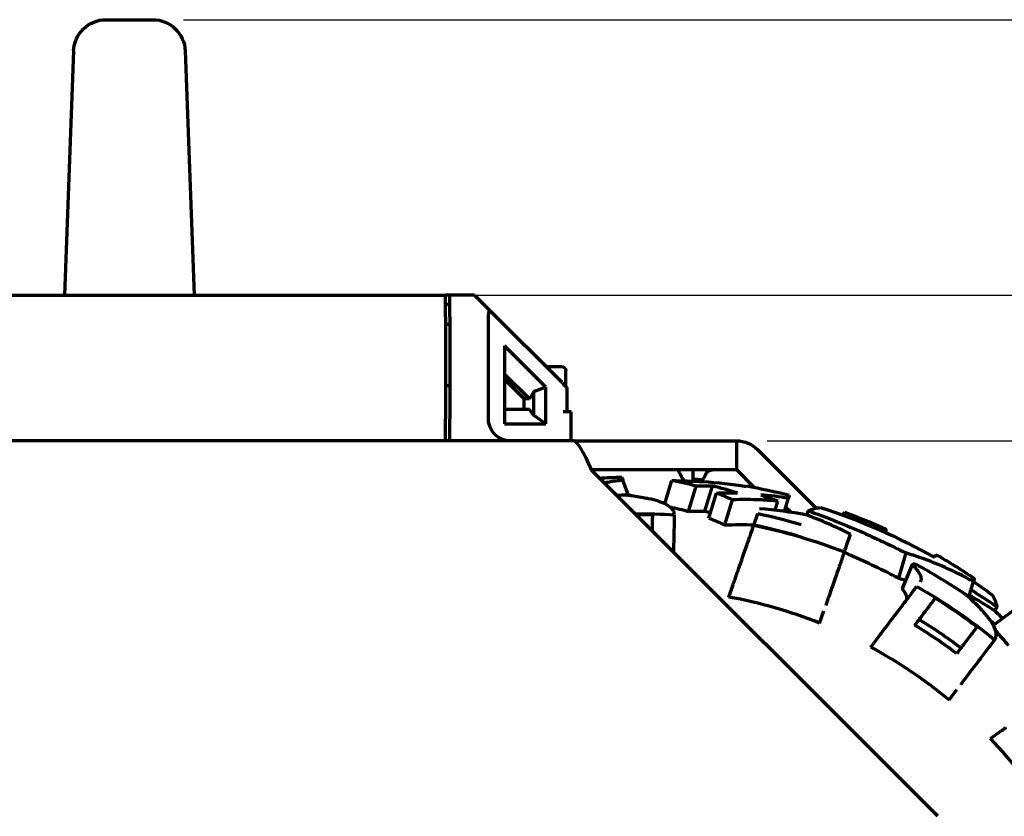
# Model space of a CAD drawing. Header units: millimetres. Extents: x 0 to 1189, y 0 to 841.
# Tile 26 of 56: x 704 to 771, y 322 to 377. Entities that reach past the tile are written whole.
import ezdxf

# ---------------------------------------------------------------- set-up
doc = ezdxf.new("R2010")
doc.units = ezdxf.units.MM
doc.header["$LTSCALE"] = 0.75
doc.layers.add('FD_Dimensions', color=7, linetype='Continuous', lineweight=35)
doc.layers.add('Visible', color=7, linetype='Continuous', lineweight=70)
doc.styles.get("Standard").update_dxf_attribs({"font": 'arial.ttf'})
doc.dimstyles.new('Dim-ISO-25', dxfattribs={"dimtxt": 3.5, "dimasz": 3.5, "dimexe": 2.1, "dimexo": 2.1, "dimgap": 1.4, "dimtad": 1, "dimzin": 12, "dimdsep": 46, "dimtxsty": 'Standard', "dimcen": 0, "dimazin": 3, "dimtp": 0.1, "dimtm": 0.1, "dimtfac": 0.714286, "dimtmove": 0, "dimatfit": 3, "dimfxl": 1, "dimtzin": 12, "dimarcsym": 0})

# ---------------------------------------------------------------- blocks, each defined once
blk = doc.blocks.new('*D31')
at = {"layer": 'Defpoints', "color": 0, "transparency": 16777216}
for p in [(586.804795, 358.159183), (807.04622, 358.159183), (572.723978, 264.278999)]:
    blk.add_point(p, dxfattribs=at)
at = {"layer": 'FD_Dimensions', "color": 0, "lineweight": -2, "transparency": 16777216}
for p, q in [((588.904795, 358.159183), (809.14622, 358.159183)), ((807.04622, 267.778999), (807.04622, 354.659183)), ((574.823978, 264.278999), (809.14622, 264.278999))]:
    blk.add_line(p, q, dxfattribs=at)
at = {"layer": 'FD_Dimensions', "color": 0, "transparency": 16777216}
for points in [[(806.462887, 354.659183), (807.629554, 354.659183), (807.04622, 358.159183)], [(806.462887, 267.778999), (807.629554, 267.778999), (807.04622, 264.278999)]]:
    blk.add_solid(points, dxfattribs=at)
at = {"layer": 'FD_Dimensions', "color": 0, "transparency": 16777216, "insert": (803.858021, 311.219091), "char_height": 3.5, "attachment_point": 5, "rotation": 90}
blk.add_mtext('93.88', dxfattribs=at)
blk = doc.blocks.new('*D32')
at = {"layer": 'Defpoints', "color": 0, "transparency": 16777216}
for p in [(712.715859, 377.069183), (822.180648, 377.069183), (746.304795, 264.197192)]:
    blk.add_point(p, dxfattribs=at)
at = {"layer": 'FD_Dimensions', "color": 0, "lineweight": -2, "transparency": 16777216}
for p, q in [((714.815859, 377.069183), (824.280648, 377.069183)), ((822.180648, 267.697192), (822.180648, 373.569183)), ((748.404795, 264.197192), (824.280648, 264.197192))]:
    blk.add_line(p, q, dxfattribs=at)
at = {"layer": 'FD_Dimensions', "color": 0, "transparency": 16777216}
for points in [[(821.597314, 373.569183), (822.763981, 373.569183), (822.180648, 377.069183)], [(821.597314, 267.697192), (822.763981, 267.697192), (822.180648, 264.197192)]]:
    blk.add_solid(points, dxfattribs=at)
at = {"layer": 'FD_Dimensions', "color": 0, "transparency": 16777216, "insert": (818.993642, 320.633188), "char_height": 3.5, "attachment_point": 5, "rotation": 90}
blk.add_mtext('112.87', dxfattribs=at)
blk = doc.blocks.new('*D33')
at = {"layer": 'Defpoints', "color": 0, "transparency": 16777216}
for p in [(733.104795, 358.159183), (791.222417, 358.159183), (752.804795, 348.159183)]:
    blk.add_point(p, dxfattribs=at)
at = {"layer": 'FD_Dimensions', "color": 0, "lineweight": -2, "transparency": 16777216}
for p, q in [((735.204795, 358.159183), (793.322417, 358.159183)), ((791.222417, 351.659183), (791.222417, 354.659183)), ((754.904795, 348.159183), (793.322417, 348.159183))]:
    blk.add_line(p, q, dxfattribs=at)
at = {"layer": 'FD_Dimensions', "color": 0, "transparency": 16777216}
for points in [[(790.639083, 354.659183), (791.80575, 354.659183), (791.222417, 358.159183)], [(790.639083, 351.659183), (791.80575, 351.659183), (791.222417, 348.159183)]]:
    blk.add_solid(points, dxfattribs=at)
at = {"layer": 'FD_Dimensions', "color": 0, "transparency": 16777216, "insert": (788.035411, 353.159183), "char_height": 3.5, "attachment_point": 5, "rotation": 90}
blk.add_mtext('10', dxfattribs=at)

msp = doc.modelspace()

# ---------------------------------------------------------------- linework, layer by layer
at = {"layer": 'Visible', "extrusion": (0, 1, 0)}
for p, q in [((709.514, 377.069), (712.716, 377.069)), ((707.285, 374.922), (706.664, 358.159)), ((714.944, 374.922), (715.565, 358.159)), ((588.805, 358.159), (732.805, 358.159)), ((732.805, 356.659), (732.805, 358.159)), ((733.105, 358.159), (732.805, 358.159)), ((734.805, 358.159), (733.105, 358.159)), ((733.105, 356.659), (733.105, 358.159)), ((734.805, 358.159), (735.839, 357.125)), ((732.805, 357.547), (733.105, 357.547)), ((740.812, 352.152), (735.839, 357.125)), ((732.805, 356.659), (732.805, 349.659)), ((733.105, 356.659), (733.105, 349.659)), ((735.765, 349.659), (735.765, 356.659)), ((732.805, 356.159), (733.105, 356.159)), ((739.709, 351.834), (736.868, 354.675)), ((736.868, 354.675), (736.868, 349.319)), ((739.705, 353.259), (740.775, 353.259)), ((741.075, 351.889), (741.075, 352.959)), ((736.868, 352.744), (738.578, 351.034)), ((738.224, 351.034), (736.868, 352.39)), ((732.805, 351.959), (733.105, 351.959)), ((738.861, 351.524), (738.578, 351.034)), ((739.709, 351.834), (738.861, 351.524)), ((738.861, 351.524), (738.861, 349.919)), ((739.709, 349.319), (739.709, 351.834)), ((740.812, 352.152), (740.892, 352.071)), ((740.892, 352.071), (741.148, 351.816)), ((741.148, 351.816), (741.148, 350.159)), ((738.578, 351.034), (738.224, 351.034)), ((738.224, 350.319), (738.224, 351.034)), ((738.578, 350.319), (736.868, 350.319)), ((738.861, 349.919), (738.578, 350.319)), ((741.445, 350.159), (740.892, 350.159)), ((741.445, 348.159), (741.445, 350.159)), ((732.805, 348.159), (732.805, 349.659)), ((733.105, 348.159), (733.105, 349.659)), ((739.709, 349.319), (738.861, 349.919)), ((736.868, 349.319), (739.709, 349.319)), ((741.639, 348.159), (579.971, 348.159)), ((741.639, 348.159), (752.805, 348.159)), ((752.805, 346.159), (752.805, 348.159)), ((754.226, 347.57), (758.264, 343.532)), ((752.805, 346.159), (742.838, 346.159)), ((766.612, 322.38), (742.843, 346.149)), ((749.805, 345.394), (749.805, 346.159)), ((752.812, 346.156), (754.005, 344.963)), ((745.371, 344.409), (744.993, 345.456)), ((748.124, 344.683), (748.354, 345.425)), ((749.499, 343.313), (750.033, 345.039)), ((750.617, 343.338), (751.146, 345.05)), ((753.464, 345.028), (753.475, 345.061)), ((747.862, 343.835), (748.124, 344.683)), ((750.893, 342.849), (751.426, 344.572)), ((751.979, 342.383), (752.512, 344.108)), ((756.075, 343.315), (756.352, 344.212)), ((756.417, 344.422), (756.352, 344.212)), ((755.444, 343.39), (755.637, 344.015)), ((756.51, 343.256), (756.164, 343.602)), ((753.982, 342.369), (754.258, 343.162)), ((757.713, 343.362), (757.627, 343.066)), ((753.982, 342.369), (753.981, 342.366)), ((764.419, 340.459), (763.914, 338.718)), ((764.187, 338.012), (764.883, 339.675)), ((752.265, 337.434), (752.563, 338.29)), ((768.744, 337.422), (769.054, 338.49)), ((770.678, 336.756), (770.489, 336.512)), ((758.494, 335.645), (758.789, 336.492)), ((770.423, 335.493), (771.133, 336.024)), ((771.133, 336.024), (771.755, 336.49)), ((762.012, 334.002), (762.56, 334.724)), ((770.509, 334.496), (770.532, 334.527)), ((767.384, 330.376), (767.926, 331.09)), ((770.222, 327.726), (770.966, 328.244))]:
    msp.add_line(p, q, dxfattribs=at)
at = {"layer": 'Visible', "extrusion": (1e-16, 0, -1)}
for centre, radius, start, end in [((-709.514, 374.839), 2.23, 2.1211, 90), ((-712.716, 374.839), 2.23, 90, 177.8789), ((-740.775, 352.959), 0.3, 90, 180), ((-752.805, 346.149), 2.01, 90, 135), ((-752.805, 346.149), 0.01, 90, 135), ((-746.305, 304.947), 40.75, 85.91027, 88.04544), ((-746.305, 304.947), 40.75, 94.92718, 95.85902), ((-746.305, 304.947), 40.75, 100.13414, 104.36886), ((-746.305, 304.947), 39, 91.99085, 92.32489), ((-746.305, 304.947), 40.53, 107.59586, 119.73799), ((-746.305, 304.947), 38.198, 89.31709, 93.32173), ((-746.305, 304.947), 38.155, 89.37998, 91.07116), ((-746.305, 304.947), 39.034, 101.75632, 106.23651), ((-746.305, 304.947), 40.75, 109.95456, 114.3366), ((-746.305, 304.947), 38.198, 101.59283, 111.32173), ((-746.305, 304.947), 40.75, 119.6634, 124.04544), ((-746.305, 304.947), 38.198, 119.59283, 129.32173), ((-746.305, 304.947), 40.53, 124.14573, 126.40414), ((-746.305, 304.947), 38.155, 121.85129, 127.07116), ((-746.305, 304.947), 36.332, 121.58302, 127.0656), ((-746.305, 304.947), 39, 127.99085, 128.32489), ((-746.305, 304.947), 33.029, 118.39645, 129.65677)]:
    msp.add_arc(centre, radius, start, end, dxfattribs=at)
at = {"layer": 'Visible'}
for radius, start, end in [(39.494, 92.00212, 92.49126), (38.201, 73.82775, 78.40648), (39.494, 56.00212, 61.14119), (33.029, 68.34323, 79.60355), (35.842, 52.936, 58.49387), (39.034, 51.66184, 52.15522), (33.029, 32.34323, 43.60355)]:
    msp.add_arc((746.305, 304.947), radius, start, end, dxfattribs=at)
at = {"layer": 'Visible', "extrusion": (1e-16, 0, -1)}
for centre, major_axis, ratio, start_param, end_param in [((737.265, 356.659), (1.061, 1.061), 1, 3.926991, 4.242768), ((737.265, 349.659), (1.061, 1.061), 1, 2.356194, 3.926991), ((745.43, 298.452), (13.936, 45.068), 0.707106, -0.239, -0.197244), ((740.006, 299.739), (13.88, 44.894), 0.707106, 0.018211, 0.055859), ((743.851, 289.696), (15.617, 53.814), 0.196114, -0.150213, -0.08149), ((744.07, 299.089), (13.366, 43.228), 0.707108, -0.248738, -0.214675), ((735.914, 298.059), (13.955, 45.145), 0.579241, 0.039579, 0.082589), ((747.705, 301.731), (23.743, 34.137), 0.922984, -0.082163, -0.028667), ((735.409, 293.998), (34.357, 44.265), 0.196114, 0.08149, 0.150213)]:
    msp.add_ellipse(centre, major_axis=major_axis, ratio=ratio, start_param=start_param, end_param=end_param, dxfattribs=at)
at = {"layer": 'Visible'}
for centre, major_axis, ratio, start_param, end_param in [((744.047, 299.008), (13.909, 44.981), 0.707105, 0.206289, 0.238955), ((745.526, 299.732), (-10.476, 44.254), 0.768445, -0.330094, -0.300629), ((735.86, 298.037), (14.502, 46.904), 0.579244, -0.080976, -0.039581), ((745.522, 298.198), (13.999, 45.268), 0.707105, 0.097082, 0.153494), ((742.88, 304.189), (13.661, 39.274), 0.922984, -0.115233, -0.028667), ((742.609, 301.186), (17.537, 41.96), 0.768445, -0.330094, -0.300629)]:
    msp.add_ellipse(centre, major_axis=major_axis, ratio=ratio, start_param=start_param, end_param=end_param, dxfattribs=at)
for points in [[(742.077, 347.672), (741.895, 347.941), (741.746, 348.159), (741.639, 348.159)], [(742.843, 346.149), (742.588, 346.725), (742.333, 347.296), (742.077, 347.672)], [(744.915, 345.673), (744.915, 345.673), (744.94, 345.603), (744.993, 345.456)], [(750.033, 345.039), (749.5, 345.191), (748.936, 345.321), (748.354, 345.425)], [(750.671, 345.85), (750.598, 345.698), (750.495, 345.522), (750.375, 345.372)], [(752.851, 344.577), (752.291, 344.755), (751.722, 344.913), (751.146, 345.05)], [(748.224, 343.616), (748.662, 343.53), (749.089, 343.428), (749.499, 343.313)], [(757.575, 343.086), (756.539, 343.266), (755.465, 343.403), (754.372, 343.489)], [(750.617, 343.338), (750.75, 343.307), (750.882, 343.275), (751.014, 343.242)], [(760.07, 343.068), (760.166, 343.192), (760.212, 343.251), (760.212, 343.251)], [(751.979, 342.383), (752.657, 342.414), (753.329, 342.416), (753.99, 342.391)], [(763.098, 342.076), (763.098, 342.076), (763.053, 342.018), (762.959, 341.897)], [(760.194, 340.531), (760.354, 340.992), (760.499, 341.407), (760.619, 341.753)], [(766.409, 340.139), (766.452, 340.286), (766.472, 340.357), (766.472, 340.357)], [(769.119, 338.712), (769.119, 338.712), (769.098, 338.641), (769.054, 338.49)], [(768.89, 337.925), (769.502, 337.542), (770.098, 337.152), (770.678, 336.756)], [(770.535, 336.482), (770.709, 336.313), (770.883, 336.141), (771.056, 335.966)], [(770.587, 335.103), (770.891, 334.776), (771.176, 334.443), (771.44, 334.108)]]:
    msp.add_open_spline(points, degree=3, dxfattribs=at)
for points, knots in [([(749.194, 345.415), (749.194, 345.415), (749.194, 345.415), (749.194, 345.415), (748.994, 345.685), (748.857, 346.029), (748.817, 346.128), (748.809, 346.149), (748.805, 346.159), (748.805, 346.159)], [-1.9610773, -1.9610773, -1.9610773, -1.9610773, -1.9609528, -1.9609528, -1.9609528, -1.2046794, -1.2046794, -1.2046794, -1.0471976, -1.0471976, -1.0471976, -1.0471976]), ([(751.537, 346.159), (751.246, 346.159), (750.958, 346.196), (750.771, 346), (750.734, 345.961), (750.7, 345.911), (750.671, 345.85)], [0, 0, 0, 0, 0.871626, 0.871626, 0.871626, 1.047198, 1.047198, 1.047198, 1.047198]), ([(744.993, 345.456), (744.871, 345.441), (744.748, 345.426), (744.324, 345.369), (744.023, 345.322), (743.723, 345.269)], [-6.7908419, -6.7908419, -6.7908419, -6.7908419, -6.742069, -6.742069, -6.6222056, -6.6222056, -6.6222056, -6.6222056]), ([(748.354, 345.425), (749.057, 345.424), (749.763, 345.403), (751.476, 345.294), (752.479, 345.18), (753.464, 345.028)], [17.408031, 17.408031, 17.408031, 17.408031, 17.632683, 17.632683, 17.9554931, 17.9554931, 17.9554931, 17.9554931]), ([(745.59, 344.385), (745.545, 344.392), (745.497, 344.398), (745.355, 344.412), (745.256, 344.417), (745.093, 344.42), (745.032, 344.42), (744.97, 344.418), (744.955, 344.418), (744.94, 344.418), (744.925, 344.417)], [0.57737749, 0.57737749, 0.57737749, 0.57737749, 0.59475126, 0.59475126, 0.62625191, 0.62625191, 0.6448508, 0.6448508, 0.6448508, 0.64934479, 0.64934479, 0.64934479, 0.64934479]), ([(748.519, 343.119), (748.52, 343.162), (748.514, 343.205), (748.449, 343.44), (748.265, 343.623), (747.661, 343.946), (747.249, 344.082), (746.713, 344.192), (746.676, 344.199), (746.639, 344.206)], [2.3628766, 2.3628766, 2.3628766, 2.3628766, 2.4067943, 2.4067943, 2.6057136, 2.6057136, 2.8021395, 2.8021395, 2.8164491, 2.8164491, 2.8164491, 2.8164491]), ([(755.637, 344.015), (755.255, 344.05), (754.869, 344.078), (753.832, 344.125), (753.175, 344.129), (752.512, 344.108)], [6.940353, 6.940353, 6.940353, 6.940353, 7.0935578, 7.0935578, 7.3468953, 7.3468953, 7.3468953, 7.3468953]), ([(747.018, 343.096), (747.015, 342.938), (747.011, 342.745), (747.003, 342.36), (746.999, 342.181), (746.995, 341.996)], [-4.069161, -4.069161, -4.069161, -4.069161, -3.9594341, -3.9594341, -3.8786323, -3.8786323, -3.8786323, -3.8786323]), ([(748.518, 343.081), (748.515, 342.916), (748.51, 342.708), (748.5, 342.19), (748.493, 341.87), (748.48, 341.252), (748.473, 340.903), (748.465, 340.527)], [-4.0816675, -4.0816675, -4.0816675, -4.0816675, -3.9618291, -3.9618291, -3.8252836, -3.8252836, -3.6993736, -3.6993736, -3.6993736, -3.6993736]), ([(757.713, 343.362), (758.885, 342.943), (760.079, 342.469), (762.334, 341.483), (763.383, 340.987), (764.419, 340.459)], [11.0190937, 11.0190937, 11.0190937, 11.0190937, 11.4175674, 11.4175674, 11.7676704, 11.7676704, 11.7676704, 11.7676704]), ([(752.692, 338.661), (752.828, 339.053), (752.971, 339.464), (753.242, 340.242), (753.369, 340.608), (753.582, 341.22), (753.688, 341.524), (753.858, 342.013), (753.927, 342.21), (753.981, 342.366)], [3.5813627, 3.5813627, 3.5813627, 3.5813627, 3.7158313, 3.7158313, 3.8534291, 3.8534291, 3.9901307, 3.9901307, 4.1091636, 4.1091636, 4.1091636, 4.1091636]), ([(760.194, 340.531), (760.139, 340.375), (760.071, 340.178), (759.901, 339.689), (759.796, 339.387), (759.584, 338.779), (759.458, 338.416), (759.191, 337.649), (759.051, 337.245), (758.916, 336.859)], [0.2897036, 0.2897036, 0.2897036, 0.2897036, 0.409542, 0.409542, 0.5460875, 0.5460875, 0.6827036, 0.6827036, 0.8150178, 0.8150178, 0.8150178, 0.8150178]), ([(763.914, 338.718), (762.837, 339.28), (761.743, 339.805), (760.489, 340.357), (760.335, 340.425), (760.18, 340.491)], [-11.8170159, -11.8170159, -11.8170159, -11.8170159, -11.4510759, -11.4510759, -11.3995009, -11.3995009, -11.3995009, -11.3995009]), ([(769.054, 338.49), (768.946, 338.551), (768.838, 338.61), (767.521, 339.32), (766.242, 339.87), (764.758, 340.355), (764.589, 340.408), (764.419, 340.459)], [-6.7908419, -6.7908419, -6.7908419, -6.7908419, -6.742069, -6.742069, -6.2007054, -6.2007054, -6.1314654, -6.1314654, -6.1314654, -6.1314654]), ([(765.367, 339.537), (765.335, 339.554), (765.304, 339.57), (765.231, 339.606), (765.19, 339.624), (765.098, 339.661), (765.05, 339.677), (764.972, 339.695), (764.941, 339.698), (764.896, 339.693), (764.883, 339.684), (764.878, 339.653), (764.888, 339.631), (764.919, 339.592), (764.929, 339.581), (764.941, 339.568)], [0.0011854, 0.0011854, 0.0011854, 0.0011854, 0.0118921, 0.0118921, 0.0261366, 0.0261366, 0.045713, 0.045713, 0.0638758, 0.0638758, 0.0833592, 0.0833592, 0.1044028, 0.1044028, 0.1129139, 0.1129139, 0.1129139, 0.1129139]), ([(764.941, 339.568), (765.175, 339.333), (765.335, 339.115), (765.49, 338.737), (765.485, 338.58), (765.395, 338.462)], [-0.3219243, -0.3219243, -0.3219243, -0.3219243, -0.1609373, -0.1609373, 0, 0, 0, 0]), ([(752.563, 338.29), (752.604, 338.408), (752.653, 338.548), (752.691, 338.658), (752.691, 338.66), (752.692, 338.661)], [0.44681284, 0.44681284, 0.44681284, 0.44681284, 0.48438099, 0.48438099, 0.4848196, 0.4848196, 0.4848196, 0.4848196]), ([(764.416, 338.559), (764.306, 338.595), (764.196, 338.63), (764.029, 338.683), (763.971, 338.7), (763.914, 338.718)], [17.2760773, 17.2760773, 17.2760773, 17.2760773, 17.32127312, 17.32127312, 17.3447499, 17.3447499, 17.3447499, 17.3447499]), ([(762.797, 335.037), (763.048, 335.368), (763.312, 335.715), (763.809, 336.371), (764.043, 336.68), (764.435, 337.196), (764.629, 337.452), (764.943, 337.865), (765.068, 338.031), (765.168, 338.163)], [-0.8176817, -0.8176817, -0.8176817, -0.8176817, -0.683213, -0.683213, -0.5456153, -0.5456153, -0.4089137, -0.4089137, -0.2898807, -0.2898807, -0.2898807, -0.2898807]), ([(764.187, 338.012), (764.187, 338.01), (764.186, 338.008), (764.183, 337.989), (764.192, 337.967), (764.213, 337.939)], [0.08069478, 0.08069478, 0.08069478, 0.08069478, 0.08342407, 0.08342407, 0.10432825, 0.10432825, 0.10432825, 0.10432825]), ([(764.213, 337.939), (764.339, 337.773), (764.42, 337.62), (764.482, 337.351), (764.465, 337.237), (764.396, 337.144), (764.395, 337.143), (764.394, 337.142)], [-0.2529301, -0.2529301, -0.2529301, -0.2529301, -0.1264576, -0.1264576, -0.0013937, -0.0013937, 0, 0, 0, 0]), ([(765.035, 335.505), (765.219, 335.747), (765.39, 335.972), (765.734, 336.426), (765.927, 336.681), (766.228, 337.077), (766.344, 337.231), (766.44, 337.357)], [-0.6503544, -0.6503544, -0.6503544, -0.6503544, -0.5458766, -0.5458766, -0.409261, -0.409261, -0.2999653, -0.2999653, -0.2999653, -0.2999653]), ([(768.908, 337.273), (768.875, 337.305), (768.84, 337.338), (768.733, 337.433), (768.657, 337.495), (768.526, 337.594), (768.476, 337.63), (768.425, 337.665), (768.413, 337.673), (768.401, 337.682), (768.388, 337.69)], [0.57737749, 0.57737749, 0.57737749, 0.57737749, 0.59475126, 0.59475126, 0.62625191, 0.62625191, 0.6448508, 0.6448508, 0.6448508, 0.64934479, 0.64934479, 0.64934479, 0.64934479]), ([(770.533, 334.528), (770.559, 334.562), (770.58, 334.6), (770.665, 334.828), (770.624, 335.085), (770.325, 335.701), (770.072, 336.053), (769.702, 336.457), (769.676, 336.484), (769.65, 336.512)], [2.3628766, 2.3628766, 2.3628766, 2.3628766, 2.4067943, 2.4067943, 2.6057136, 2.6057136, 2.8021395, 2.8021395, 2.8164491, 2.8164491, 2.8164491, 2.8164491]), ([(769.305, 335.391), (769.21, 335.265), (769.093, 335.111), (768.792, 334.715), (768.599, 334.46), (768.257, 334.009), (768.088, 333.787), (767.907, 333.548)], [-4.069161, -4.069161, -4.069161, -4.069161, -3.9594341, -3.9594341, -3.8229021, -3.8229021, -3.7194059, -3.7194059, -3.7194059, -3.7194059]), ([(762.56, 334.724), (762.636, 334.824), (762.725, 334.942), (762.796, 335.035), (762.797, 335.036), (762.797, 335.037)], [0.44681284, 0.44681284, 0.44681284, 0.44681284, 0.48438099, 0.48438099, 0.4848196, 0.4848196, 0.4848196, 0.4848196]), ([(770.51, 334.497), (770.41, 334.366), (770.284, 334.2), (769.971, 333.787), (769.778, 333.532), (769.389, 333.019), (769.157, 332.714), (768.666, 332.066), (768.407, 331.725), (768.16, 331.4)], [-4.0816675, -4.0816675, -4.0816675, -4.0816675, -3.9618291, -3.9618291, -3.8252836, -3.8252836, -3.6886674, -3.6886674, -3.5563533, -3.5563533, -3.5563533, -3.5563533]), ([(770.966, 328.244), (771.069, 328.315), (771.19, 328.399), (771.286, 328.466), (771.287, 328.467), (771.288, 328.468)], [0.44681284, 0.44681284, 0.44681284, 0.44681284, 0.48438099, 0.48438099, 0.4848196, 0.4848196, 0.4848196, 0.4848196])]:
    msp.add_open_spline(points, degree=3, knots=knots, dxfattribs=at)

# ---------------------------------------------------------------- dimensions: what is measured, and where the dimension line sits
at = {"layer": 'FD_Dimensions'}
for base, p1, p2, picture, middle in [((822.181, 377.069), (746.305, 264.197), (712.716, 377.069), '*D32', (818.994, 320.633)), ((807.046, 358.159), (572.724, 264.279), (586.805, 358.159), '*D31', (803.858, 311.219))]:
    dim = msp.add_linear_dim(base=base, p1=p1, p2=p2, angle=90, dimstyle='Dim-ISO-25', override={"dimlfac": 1, "dimclrd": 0, "dimclre": 0}, dxfattribs=at)
    dim.commit()
    dim.dimension.update_dxf_attribs({"geometry": picture, "text_midpoint": middle})
dim = msp.add_linear_dim(base=(791.222, 358.159), p1=(752.805, 348.159), p2=(733.105, 358.159), angle=90, dimstyle='Dim-ISO-25', override={"dimlfac": 1}, dxfattribs=at)
dim.commit()
dim.dimension.update_dxf_attribs({"geometry": '*D33', "text_midpoint": (791.222, 353.159), "dimtype": 160})

doc.saveas('drawing.dxf')
